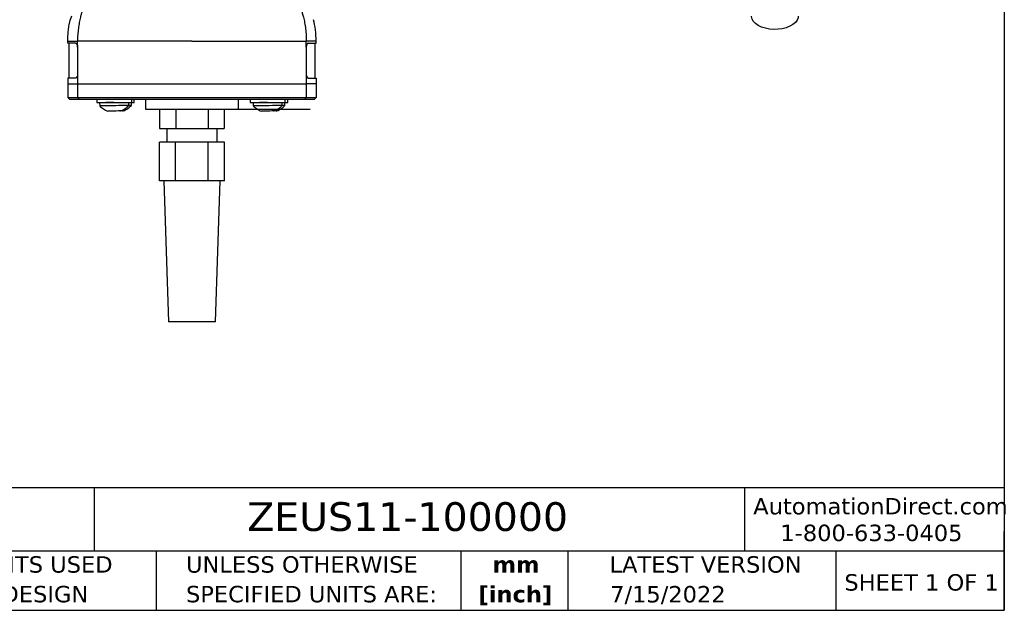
# Model space of a CAD drawing. Header units: millimetres. Extents: x 13 to 546, y 13 to 419.
# Tile 9 of 22: x 292 to 546, y 13 to 165. Entities that reach past the tile are written whole.
import ezdxf

# ---------------------------------------------------------------- set-up
doc = ezdxf.new("R2010")
doc.units = ezdxf.units.MM
doc.header["$LTSCALE"] = 2
doc.linetypes.add('SLD-Center', pattern=[19.05, 15.24, -1.27, 1.27, -1.27])
doc.linetypes.add('SLD-Solid', pattern=[0])
doc.layers.add('TEXT', color=140, linetype='SLD-Solid', lineweight=25)
doc.styles.add('SLDTEXTSTYLE0', font='VERDANA.TTF')
doc.styles.add('SLDTEXTSTYLE1', font='VERDANAB.TTF')

# ---------------------------------------------------------------- blocks, each defined once
blk = doc.blocks.new('SW_NOTE_0_1')
at = {"layer": 'TEXT', "color": 0, "char_height": 4.233, "attachment_point": 2, "style": 'SLDTEXTSTYLE1'}
for s, insert in [('mm', (5.69, 5.38)), ('[inch]', (5.52, -2.27))]:
    blk.add_mtext(s, dxfattribs=dict(at, insert=insert))
blk = doc.blocks.new('SW_NOTE_0_2')
at = {"layer": 'TEXT', "color": 0, "char_height": 4.2333, "attachment_point": 1, "style": 'SLDTEXTSTYLE0'}
for s, insert in [('UNLESS OTHERWISE ', (0, 5.38)), ('SPECIFIED UNITS ARE:', (0, -2.27))]:
    blk.add_mtext(s, dxfattribs=dict(at, insert=insert))
blk = doc.blocks.new('SW_NOTE_0_6')
at = {"layer": 'TEXT', "color": 0, "char_height": 4.2333, "attachment_point": 1, "style": 'SLDTEXTSTYLE0'}
for s, insert in [('METRIC UNITS USED ', (0, 5.38)), ('FOR PART DESIGN', (0, -2.27))]:
    blk.add_mtext(s, dxfattribs=dict(at, insert=insert))

msp = doc.modelspace()

# ---------------------------------------------------------------- linework, layer by layer
for p, q in [((305.705, 165.918), (305.393, 165.036)), ((304.739, 158.969), (304.739, 159.474)), ((306.753, 158.969), (304.739, 158.969)), ((305.039, 158.969), (305.039, 149.969)), ((307.266, 157.969), (307.266, 150.969)), ((366.213, 157.969), (366.213, 150.969)), ((366.726, 158.969), (368.739, 158.969)), ((368.439, 158.969), (368.439, 149.969)), ((368.739, 158.969), (368.739, 159.474)), ((304.739, 149.969), (304.739, 148.469)), ((306.753, 149.969), (304.739, 149.969)), ((307.266, 150.969), (307.266, 148.469)), ((366.213, 150.969), (366.213, 148.469)), ((366.726, 149.969), (368.739, 149.969)), ((368.739, 149.969), (368.739, 148.469)), ((304.739, 148.469), (307.266, 148.469)), ((304.739, 148.469), (304.739, 144.969)), ((307.266, 148.469), (366.213, 148.469)), ((307.266, 148.469), (307.266, 144.969)), ((368.739, 148.469), (366.213, 148.469)), ((366.213, 148.469), (366.213, 144.969)), ((368.739, 148.469), (368.739, 144.969)), ((304.739, 144.969), (307.266, 144.969)), ((304.739, 144.969), (305.239, 144.469)), ((307.266, 144.969), (366.213, 144.969)), ((307.266, 144.969), (307.687, 144.469)), ((366.213, 144.969), (365.792, 144.469)), ((366.213, 144.969), (368.739, 144.969)), ((368.739, 144.969), (368.239, 144.469)), ((307.687, 144.469), (305.239, 144.469)), ((365.792, 144.469), (307.687, 144.469)), ((312.211, 144.469), (312.211, 143.669)), ((312.211, 143.669), (321.211, 143.669)), ((312.961, 143.603), (312.976, 142.774)), ((314.711, 143.669), (314.712, 143.635)), ((320.475, 142.904), (320.461, 143.669)), ((321.153, 142.904), (321.14, 143.669)), ((321.211, 143.669), (321.211, 144.469)), ((321.211, 143.669), (321.889, 143.669)), ((321.889, 143.669), (321.889, 144.469)), ((324.739, 144.469), (324.739, 141.969)), ((348.739, 141.969), (348.739, 144.469)), ((351.768, 144.469), (351.768, 143.669)), ((351.768, 143.669), (360.768, 143.669)), ((352.519, 143.603), (352.533, 142.774)), ((354.269, 143.669), (354.27, 143.635)), ((360.032, 142.904), (360.019, 143.669)), ((360.711, 142.904), (360.697, 143.669)), ((360.768, 143.669), (360.768, 144.469)), ((360.768, 143.669), (361.447, 143.669)), ((361.447, 143.669), (361.447, 144.469)), ((368.239, 144.469), (365.792, 144.469)), ((324.739, 141.969), (336.739, 141.969)), ((328.389, 141.969), (328.389, 136.969)), ((332.564, 141.969), (332.564, 136.969)), ((336.739, 141.969), (348.739, 141.969)), ((340.914, 141.969), (340.914, 136.969)), ((345.089, 141.969), (345.089, 136.969)), ((328.389, 136.969), (332.564, 136.969)), ((330.239, 136.969), (330.239, 133.469)), ((332.564, 136.969), (340.914, 136.969)), ((340.914, 136.969), (345.089, 136.969)), ((343.239, 133.469), (343.239, 136.969)), ((328.356, 123.469), (328.356, 133.469)), ((332.548, 133.469), (328.356, 133.469)), ((332.548, 123.469), (332.548, 133.469)), ((340.931, 133.469), (332.548, 133.469)), ((340.931, 123.469), (340.931, 133.469)), ((345.123, 133.469), (340.931, 133.469)), ((345.123, 123.469), (345.123, 133.469)), ((332.548, 123.469), (328.356, 123.469)), ((329.494, 123.469), (330.701, 87.082)), ((340.931, 123.469), (332.548, 123.469)), ((345.123, 123.469), (340.931, 123.469)), ((342.778, 87.082), (343.985, 123.469)), ((342.778, 87.082), (330.701, 87.082))]:
    msp.add_line(p, q)
at = {"color": 7, "linetype": 'SLD-Center'}
msp.add_line((336.739, 141.969), (369.234, 141.969), dxfattribs=at)
at = {"flags": 128}
for points in [[(493.007, 165.92), (492.951, 165.52), (492.696, 164.894), (492.246, 164.306), (491.616, 163.775), (490.828, 163.32), (489.909, 162.957), (488.889, 162.697), (487.804, 162.549), (486.691, 162.52), (485.588, 162.609), (484.531, 162.813), (483.558, 163.126), (482.7, 163.537), (481.989, 164.032), (481.446, 164.594), (481.092, 165.204), (480.938, 165.841), (480.933, 165.92)], [(307.266, 157.969), (307.266, 158.809), (307.266, 159.469)], [(366.213, 157.969), (366.213, 158.809), (366.213, 159.469)], [(316.645, 143.669), (316.21, 143.661), (315.367, 143.647), (314.596, 143.633), (313.939, 143.621), (313.431, 143.612), (313.1, 143.606), (312.964, 143.604), (312.961, 143.603)], [(320.475, 142.904), (320.464, 142.904), (320.298, 142.902), (319.939, 142.896), (319.407, 142.887), (318.73, 142.875), (317.946, 142.861), (317.095, 142.847), (316.225, 142.831), (315.381, 142.817), (314.61, 142.803), (313.953, 142.791), (313.446, 142.782), (313.115, 142.776), (312.979, 142.774), (312.976, 142.774)], [(356.203, 143.669), (355.768, 143.661), (354.925, 143.647), (354.154, 143.633), (353.497, 143.621), (352.989, 143.612), (352.658, 143.606), (352.522, 143.604), (352.519, 143.603)], [(360.032, 142.904), (360.021, 142.904), (359.855, 142.902), (359.497, 142.896), (358.965, 142.887), (358.288, 142.875), (357.503, 142.861), (356.653, 142.847), (355.783, 142.831), (354.939, 142.817), (354.168, 142.803), (353.511, 142.791), (353.003, 142.782), (352.673, 142.776), (352.536, 142.774), (352.533, 142.774)], [(318.172, 141.494), (317.765, 141.487), (317.225, 141.478), (316.622, 141.468), (316.037, 141.457), (315.544, 141.449), (315.209, 141.443), (315.076, 141.44), (315.074, 141.44)], [(318.85, 141.494), (318.443, 141.487), (318.214, 141.483)], [(357.729, 141.494), (357.322, 141.487), (356.782, 141.478), (356.18, 141.468), (355.594, 141.457), (355.102, 141.449), (354.767, 141.443), (354.633, 141.44), (354.632, 141.44)], [(358.408, 141.494), (358.001, 141.487), (357.771, 141.483)]]:
    msp.add_lwpolyline(points, dxfattribs=at)
for centre, radius, start, end in [((325.193, -122.047), 264.982, 90.8736, 91.01133), ((364.77, -123.198), 266.134, 90.874, 91.01113), ((318.94, 104.391), 37.111, 90.79779, 91.04163), ((319.619, 104.391), 37.111, 90.79779, 91.04163), ((358.498, 104.391), 37.111, 90.79779, 91.04163), ((359.177, 104.391), 37.111, 90.79779, 91.04163)]:
    msp.add_arc(centre, radius, start, end)
for points, knots in [([(310.161, 171.246), (310.099, 171.135), (309.975, 170.914), (309.797, 170.574), (309.624, 170.23), (309.458, 169.88), (309.296, 169.524), (309.141, 169.164), (308.992, 168.799), (308.848, 168.429), (308.711, 168.055), (308.579, 167.677), (308.454, 167.294), (308.334, 166.908), (308.221, 166.517), (308.114, 166.124), (307.988, 165.63), (307.848, 165.029), (307.703, 164.309), (307.574, 163.562), (307.465, 162.79), (307.377, 161.992), (307.312, 161.171), (307.271, 160.327), (307.267, 159.757), (307.266, 159.469)], [0, 0, 0, 0, 0.0334792, 0.0669362, 0.1003709, 0.1337837, 0.1671746, 0.2005441, 0.2338926, 0.2672205, 0.3005286, 0.3338175, 0.3670879, 0.4003408, 0.4335771, 0.4667978, 0.5000041, 0.5572871, 0.6160482, 0.6762939, 0.7380303, 0.8012634, 0.865999, 0.9322427, 1, 1, 1, 1]), ([(363.318, 171.246), (363.381, 171.133), (363.508, 170.905), (363.693, 170.552), (363.876, 170.185), (364.055, 169.804), (364.232, 169.409), (364.405, 169), (364.574, 168.576), (364.738, 168.137), (364.896, 167.684), (365.049, 167.216), (365.196, 166.733), (365.336, 166.236), (365.549, 165.411), (365.804, 164.22), (366.002, 162.904), (366.115, 161.818), (366.174, 161.008), (366.208, 160.228), (366.211, 159.718), (366.213, 159.469)], [0, 0, 0, 0, 0.0340836, 0.0688929, 0.1044298, 0.1406955, 0.177691, 0.215417, 0.2538745, 0.2930648, 0.3329892, 0.3736478, 0.4150402, 0.4571655, 0.5000222, 0.62232, 0.7500016, 0.816396, 0.8801913, 0.9413894, 1, 1, 1, 1]), ([(304.739, 159.474), (304.74, 159.609), (304.741, 159.847), (304.752, 160.323), (304.789, 161.137), (304.874, 162.086), (304.999, 163.017), (305.094, 163.596), (305.178, 164.045), (305.242, 164.364), (305.312, 164.691), (305.363, 164.909), (305.393, 165.036)], [0, 0, 0, 0, 0.0710045, 0.1250004, 0.2499973, 0.4999985, 0.627761, 0.7499997, 0.8153004, 0.8750015, 0.9275799, 1, 1, 1, 1]), ([(368.739, 159.474), (368.739, 160.471), (368.675, 161.468), (368.442, 163.357), (368.273, 164.249), (368.086, 165.036)], [0, 0, 0, 0, 0.5, 0.5, 1, 1, 1, 1]), ([(304.739, 159.474), (304.739, 159.477), (304.952, 159.477), (305.809, 159.475), (306.453, 159.473), (307.266, 159.469)], [0, 0, 0, 0, 0.5, 0.5, 1, 1, 1, 1]), ([(306.753, 158.969), (306.817, 158.969), (306.881, 158.943), (307.004, 158.843), (307.061, 158.769), (307.206, 158.492), (307.266, 158.233), (307.266, 157.969)], [0, 0, 0, 0, 0.25, 0.25, 0.5, 0.5, 1, 1, 1, 1]), ([(336.739, 159.469), (333.819, 159.469), (330.899, 159.469), (325.241, 159.469), (322.503, 159.469), (317.38, 159.469), (314.994, 159.469), (310.724, 159.469), (308.84, 159.469), (307.266, 159.469)], [0, 0, 0, 0, 0.25, 0.25, 0.5, 0.5, 0.75, 0.75, 1, 1, 1, 1]), ([(336.739, 159.469), (339.659, 159.469), (342.579, 159.469), (348.237, 159.469), (350.975, 159.469), (356.099, 159.469), (358.484, 159.469), (362.754, 159.469), (364.638, 159.469), (366.213, 159.469)], [0, 0, 0, 0, 0.25, 0.25, 0.5, 0.5, 0.75, 0.75, 1, 1, 1, 1]), ([(368.739, 159.474), (368.739, 159.473), (368.521, 159.472), (367.668, 159.47), (367.032, 159.47), (366.213, 159.469)], [0, 0, 0, 0, 0.5, 0.5, 1, 1, 1, 1]), ([(366.726, 158.969), (366.662, 158.969), (366.597, 158.943), (366.475, 158.843), (366.417, 158.769), (366.272, 158.492), (366.213, 158.233), (366.213, 157.969)], [0, 0, 0, 0, 0.25, 0.25, 0.5, 0.5, 1, 1, 1, 1]), ([(307.266, 150.969), (307.266, 150.837), (307.251, 150.707), (307.198, 150.465), (307.158, 150.354), (307.013, 150.077), (306.881, 149.969), (306.753, 149.969)], [0, 0, 0, 0, 0.25, 0.25, 0.5, 0.5, 1, 1, 1, 1]), ([(366.213, 150.969), (366.213, 150.837), (366.227, 150.707), (366.281, 150.465), (366.32, 150.354), (366.465, 150.077), (366.598, 149.969), (366.726, 149.969)], [0, 0, 0, 0, 0.25, 0.25, 0.5, 0.5, 1, 1, 1, 1]), ([(312.976, 142.774), (313.292, 142.499), (313.925, 141.949), (314.691, 141.61), (315.074, 141.44)], [0, 0, 0, 0, 0.5000001, 1, 1, 1, 1]), ([(318.424, 141.498), (318.801, 141.682), (319.555, 142.048), (320.168, 142.619), (320.475, 142.904)], [0, 0, 0, 0, 0.4999996, 1, 1, 1, 1]), ([(319.102, 141.498), (319.479, 141.682), (320.233, 142.048), (320.847, 142.619), (321.153, 142.904)], [0, 0, 0, 0, 0.4999996, 1, 1, 1, 1]), ([(352.533, 142.774), (352.85, 142.499), (353.483, 141.949), (354.249, 141.61), (354.632, 141.44)], [0, 0, 0, 0, 0.5000001, 1, 1, 1, 1]), ([(357.981, 141.498), (358.358, 141.682), (359.112, 142.048), (359.726, 142.619), (360.032, 142.904)], [0, 0, 0, 0, 0.4999996, 1, 1, 1, 1]), ([(358.66, 141.498), (359.037, 141.682), (359.791, 142.048), (360.404, 142.619), (360.711, 142.904)], [0, 0, 0, 0, 0.4999996, 1, 1, 1, 1])]:
    msp.add_open_spline(points, degree=3, knots=knots)
for points in [[(318.172, 141.494), (318.211, 141.497), (318.243, 141.498), (318.266, 141.496)], [(318.85, 141.494), (318.89, 141.497), (318.921, 141.498), (318.944, 141.496)], [(357.729, 141.494), (357.769, 141.497), (357.8, 141.498), (357.823, 141.496)], [(358.408, 141.494), (358.447, 141.497), (358.479, 141.498), (358.502, 141.496)]]:
    msp.add_open_spline(points, degree=3)
at = {"layer": 'TEXT'}
for p, q in [((546.1, 419.1), (546.1, 12.7)), ((546.1, 44.252), (12.7, 44.252)), ((311.518, 44.252), (311.518, 27.94)), ((479.151, 44.252), (479.151, 27.94)), ((546.1, 12.7), (546.1, 33.02)), ((546.1, 27.94), (12.7, 27.94)), ((327.56, 27.94), (327.56, 12.7)), ((406.049, 27.94), (406.049, 12.7)), ((433.624, 27.94), (433.624, 12.7)), ((502.697, 27.94), (502.697, 12.7)), ((12.7, 12.7), (546.1, 12.7))]:
    msp.add_line(p, q, dxfattribs=at)

# ---------------------------------------------------------------- block references
for name, p in [('SW_NOTE_0_6', (256.957, 21.271)), ('SW_NOTE_0_2', (335.216, 21.271)), ('SW_NOTE_0_1', (414.572, 21.266))]:
    msp.add_blockref(name, p, dxfattribs=at)

# ---------------------------------------------------------------- texts
at = {"layer": 'TEXT', "style": 'SLDTEXTSTYLE0'}
for s, insert, char_height, attachment_point in [('ZEUS11-100000', (351.004, 40.588), 7.40833, 1), ('AutomationDirect.com', (481.39, 41.673), 4.23333, 1), ('1-800-633-0405', (488.383, 34.794), 4.23333, 1), ('LATEST VERSION', (469.104, 26.648), 4.23333, 2), ('SHEET 1 OF 1', (504.883, 22.023), 4.23333, 1), ('7/15/2022', (459.403, 18.975), 4.2333, 2)]:
    msp.add_mtext(s, dxfattribs=dict(at, insert=insert, char_height=char_height, attachment_point=attachment_point))

doc.saveas('drawing.dxf')
